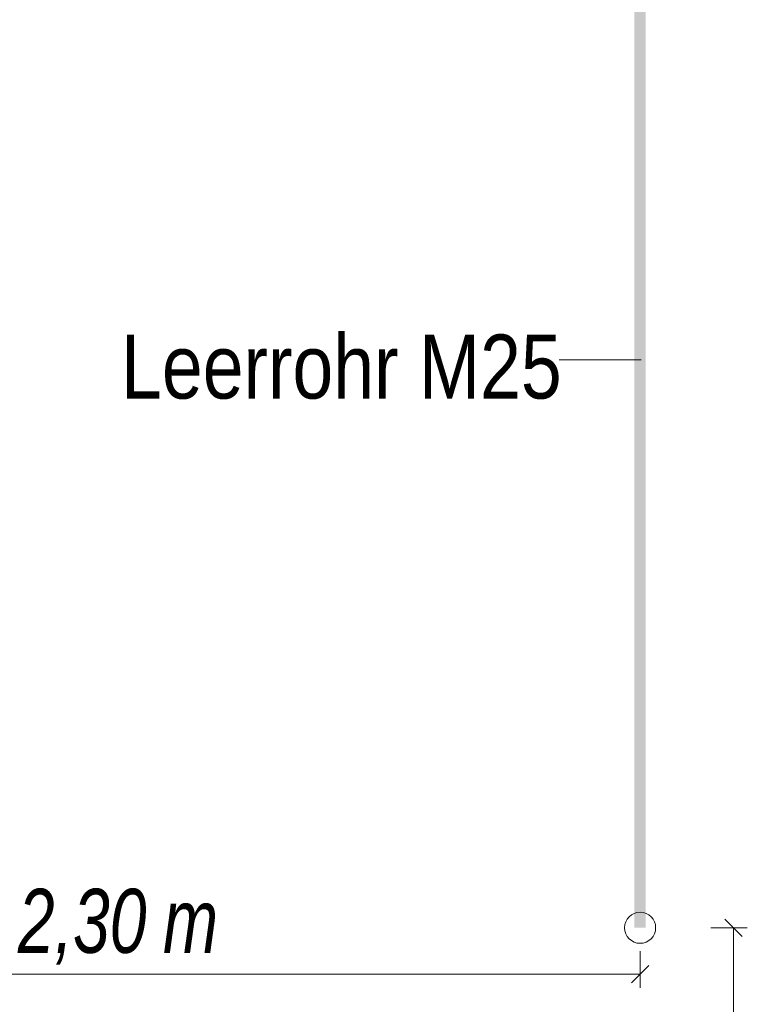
# Model space of a CAD drawing. Extents: x -620 to 300, y 62 to 1107.
# Tile 254 of 256: x 168 to 183, y 904 to 926. Entities that reach past the tile are written whole.
import ezdxf

# ---------------------------------------------------------------- set-up
doc = ezdxf.new("R2010")
doc.units = 0
doc.layers.get('0').update_dxf_attribs({"lineweight": 35})
for name, color, linetype, lineweight, true_color in [('E_Aussparung Bemaßung-A06G9G0W8I', 5, 'Continuous', 9, 0x0000ff), ('E_Betonbaudose', 1, 'Continuous', 13, 0xff0000), ('E_Detail_Beschriftung', 7, 'Continuous', 13, 0x009900)]:
    doc.layers.add(name, color=color, linetype=linetype, lineweight=lineweight, true_color=true_color)
doc.layers.add('E_Detail_Linie_Text_Bem', color=7, linetype='Continuous', lineweight=13)
doc.styles.get("Standard").update_dxf_attribs({"font": 'ARIALN.TTF'})

# ---------------------------------------------------------------- blocks, each defined once
blk = doc.blocks.new('Referenz-A06G9G138I')
at = {"layer": 'E_Aussparung Bemaßung-A06G9G0W8I', "linetype": 'Continuous', "ltscale": 0.13}
for p, q in [((183.321, 905.775), (182.939, 906.157)), ((183.43, 905.966), (182.63, 905.966)), ((183.13, 905.966), (183.13, 891.966)), ((181.088, 904.651), (181.088, 905.451)), ((158.088, 904.951), (181.088, 904.951)), ((181.279, 905.142), (180.897, 904.76))]:
    blk.add_line(p, q, dxfattribs=at)
at = {"layer": 'E_Betonbaudose', "linetype": 'Continuous', "ltscale": 0.13}
blk.add_circle((181.088, 905.966), 0.34, dxfattribs=at)
at = {"layer": 'E_Detail_Linie_Text_Bem', "color": 0, "linetype": 'Continuous', "ltscale": 0.13}
blk.add_line((179.323, 918.38), (181.108, 918.38), dxfattribs=at)
at = {"layer": 'E_Detail_Linie_Text_Bem', "linetype": 'Continuous', "ltscale": 0.13}
blk.add_solid([(181.213, 928.967), (181.213, 905.966), (180.963, 928.966), (180.963, 905.966)], dxfattribs=at)
at = {"layer": 'E_Aussparung Bemaßung-A06G9G0W8I', "linetype": 'Continuous', "ltscale": 0.13, "char_height": 1.4, "attachment_point": 1}
for s, insert in [('{\\W0.9;\\fArial Narrow|b0|i1;2,30 }', (167.495, 906.817)), ('{\\W0.9;\\fArial Narrow|b0|i1;m}', (170.666, 906.817))]:
    blk.add_mtext(s, dxfattribs=dict(at, insert=insert))
at = {"layer": 'E_Detail_Beschriftung', "linetype": 'Continuous', "ltscale": 0.13, "insert": (169.75, 918.935), "char_height": 1.4, "attachment_point": 1}
blk.add_mtext('{\\fArial Narrow;Leerrohr M25}', dxfattribs=at)

msp = doc.modelspace()

# ---------------------------------------------------------------- block references
at = {"color": 8, "lineweight": 25, "ltscale": 0.25, "true_color": 0x808080}
msp.add_blockref('Referenz-A06G9G138I', (0, 0), dxfattribs=at)

doc.saveas('drawing.dxf')
